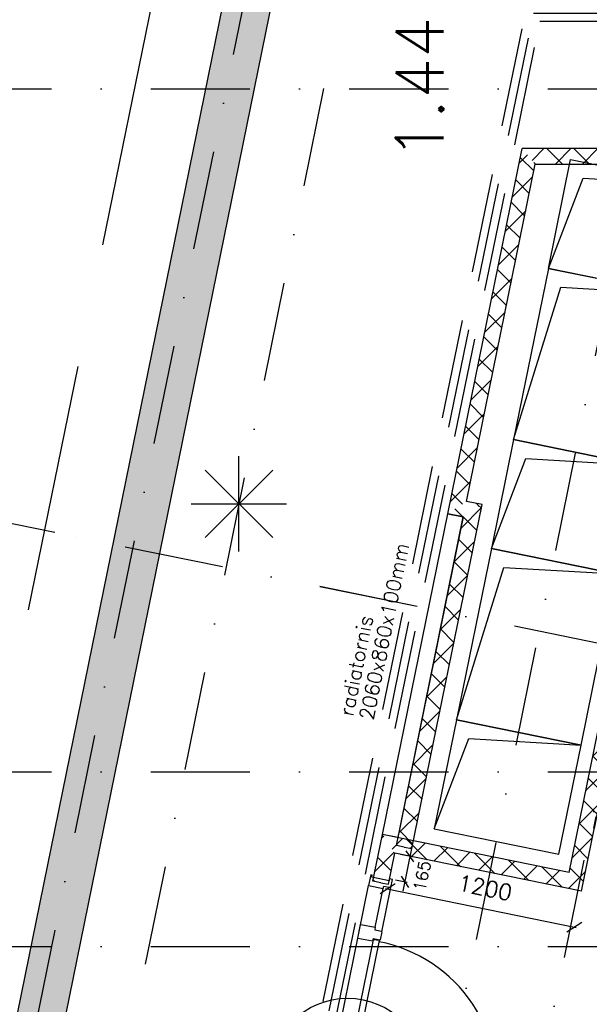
# Model space of a CAD drawing. Extents: x -171140 to 151546, y -8083 to 162438.
# Tile 22 of 96: x 22369 to 25954, y 31884 to 38082. Entities that reach past the tile are written whole.
import ezdxf
from ezdxf.enums import TextEntityAlignment as Align

# ---------------------------------------------------------------- set-up
doc = ezdxf.new("R2010")
doc.units = 0
doc.header["$LTSCALE"] = 50
doc.header["$MEASUREMENT"] = 0
doc.header["$PDMODE"] = 3
doc.header["$PDSIZE"] = 0.001
for name, pattern in [('DASHDOT', [25, 12.5, -6.25, 0, -6.25]), ('DASHED', [0.75, 0.5, -0.25]), ('DD1', [2.66667, 1.66667, -0.5, 0, -0.5]), ('HIDDEN', [9.375, 6.25, -3.125]), ('HIDDEN2', [0.1875, 0.125, -0.0625]), ('STRAM_0WT$0$DASHDOT', [25, 12.5, -6.25, 0, -6.25]), ('STRAM_0WT$0$DD1', [2.66667, 1.66667, -0.5, 0, -0.5])]:
    doc.linetypes.add(name, pattern=pattern)
doc.layers.get('0').update_dxf_attribs({"linetype": 'CONTINUOUS'})
doc.layers.get('DEFPOINTS').update_dxf_attribs({"linetype": 'CONTINUOUS'})
for name, color, linetype in [('00', 7, 'CONTINUOUS'), ('_BRANDCOMPART', 6, 'DASHDOT'), ('_DETAILNUMMERS', 4, 'CONTINUOUS'), ('_DETAILNUMMERSTEKST', 4, 'CONTINUOUS'), ('_INSTALLATIES', 4, 'CONTINUOUS'), ('A--A22--_F12--', 7, 'CONTINUOUS'), ('A--A22--_F123-', 9, 'CONTINUOUS'), ('A--A31--_F-2--', 9, 'CONTINUOUS'), ('A--L21--', 3, 'CONTINUOUS'), ('A--L22--', 7, 'CONTINUOUS'), ('A--L22--_F-2--', 7, 'CONTINUOUS'), ('A--L22--_F12--', 7, 'CONTINUOUS'), ('A--L24AC1_TRAPPEN', 1, 'HIDDEN2'), ('A--L32--', 7, 'CONTINUOUS'), ('A--L32--_F123-', 1, 'CONTINUOUS'), ('A--L32--_F123-DRAAIR', 7, 'CONTINUOUS'), ('A--L3A1_VPORTS', 1, 'CONTINUOUS'), ('A--L90--', 7, 'CONTINUOUS'), ('A--M$1A-_F123-', 1, 'CONTINUOUS'), ('A--M1$A-_F123-', 1, 'CONTINUOUS'), ('A--T$1A-_F123-_R', 4, 'CONTINUOUS'), ('STRAM_0WT$0$A--L$7A-_STRAM', 1, 'STRAM_0WT$0$DASHDOT'), ('STRAM_0WT$0$A--L$7AC3-_STR', 3, 'STRAM_0WT$0$DASHDOT'), ('STRAM_0WT$0$A--M$1A-_F123-', 1, 'CONTINUOUS'), ('STRAM_0WT$0$A--T$7A8-_STRA', 8, 'STRAM_0WT$0$DASHDOT'), ('STRAM_0WT$0$STRAMIEN_VET', 3, 'STRAM_0WT$0$DD1'), ('STRAMIEN', 1, 'DD1'), ('TEKST_KOZIJNMERK', 10, 'CONTINUOUS'), ('X--LR---_CP', 7, 'CONTINUOUS')]:
    doc.layers.add(name, color=color, linetype=linetype)
doc.styles.add('ALFA-0_25', font='ROMANS')
doc.styles.add('B-01', font='SIMPLEX.SHX', dxfattribs={"width": 0.8, "height": 4.5})
doc.styles.add('HIEMSTRA', font='romans.shx')
doc.styles.add('MAATLIJN', font='ROMANS')
doc.styles.add('STRAM_0WT$0$HIEMSTRA', font='romans.shx')
doc.dimstyles.new('ALFA25', dxfattribs={"dimscale": 50, "dimtxt": 2.5, "dimasz": 2, "dimexe": 0.3, "dimexo": 0.3, "dimgap": 2, "dimtad": 1, "dimdec": 0, "dimzin": 0, "dimtxsty": 'HIEMSTRA', "dimblk1": 'OBLIQUE', "dimblk2": 'OBLIQUE', "dimsah": 1, "dimcen": 0.09, "dimdle": 0.3, "dimclrd": 1, "dimclre": 1, "dimclrt": 2, "dimazin": 3, "dimtfac": 1, "dimtdec": 4, "dimtofl": 0, "dimtmove": 0, "dimatfit": 3, "dimtvp": 625, "dimtolj": 1, "dimtzin": 0})
doc.dimstyles.new('BEILEN', dxfattribs={"dimscale": 40, "dimtxt": 2.5, "dimasz": 2, "dimexe": 0.3, "dimexo": 0.3, "dimgap": 2, "dimtad": 1, "dimdec": 0, "dimzin": 0, "dimtxsty": 'HIEMSTRA', "dimblk1": 'OBLIQUE', "dimblk2": 'OBLIQUE', "dimsah": 1, "dimcen": -0.09, "dimdle": 0.3, "dimse1": 1, "dimclrd": 2, "dimclre": 2, "dimclrt": 3, "dimazin": 3, "dimtfac": 1, "dimtdec": 4, "dimtofl": 0, "dimtmove": 0, "dimatfit": 3, "dimtvp": 625, "dimtolj": 1, "dimtzin": 0})
doc.dimstyles.get("Standard").update_dxf_attribs({"dimscale": 40, "dimtxt": 2.5, "dimasz": 2, "dimexe": 0.3, "dimexo": 0.3, "dimgap": 2, "dimtad": 0, "dimdec": 0, "dimzin": 0, "dimtxsty": 'HIEMSTRA', "dimblk1": 'OBLIQUE', "dimblk2": 'OBLIQUE', "dimsah": 1, "dimcen": -0.09, "dimdle": 0.3, "dimse1": 1, "dimclrd": 2, "dimclre": 2, "dimclrt": 3, "dimazin": 3, "dimtfac": 1, "dimtdec": 4, "dimtix": 1, "dimtmove": 0, "dimatfit": 3, "dimtvp": 625, "dimtolj": 1, "dimtzin": 0})
doc.dimstyles.new('STANDARD$0', dxfattribs={"dimscale": 50, "dimtxt": 2.5, "dimasz": 2, "dimexe": 2, "dimexo": 0, "dimgap": 2, "dimtad": 1, "dimdec": 0, "dimzin": 0, "dimtxsty": 'ALFA-0_25', "dimblk1": 'OBLIQUE', "dimblk2": 'OBLIQUE', "dimsah": 1, "dimcen": -3, "dimdle": 2, "dimclrd": 1, "dimclre": 1, "dimclrt": 2, "dimazin": 3, "dimtfac": 0.666667, "dimtofl": 0, "dimtmove": 0, "dimatfit": 3, "dimtvp": 0.833333, "dimtolj": 1, "dimtzin": 0})
doc.dimstyles.new('STRAM_0WT$0$STANDARD', dxfattribs={"dimscale": 70, "dimtxt": 2.5, "dimasz": 2, "dimexe": 0.3, "dimexo": 0.3, "dimgap": 2, "dimtad": 1, "dimdec": 0, "dimzin": 0, "dimtxsty": 'STRAM_0WT$0$HIEMSTRA', "dimblk1": 'STRAM_0WT$0$_OBLIQUE', "dimblk2": 'STRAM_0WT$0$_OBLIQUE', "dimsah": 1, "dimcen": -0.09, "dimdle": 0.3, "dimclrd": 1, "dimclre": 1, "dimclrt": 4, "dimazin": 3, "dimtfac": 1, "dimtdec": 4, "dimtix": 1, "dimtofl": 0, "dimtmove": 0, "dimatfit": 3, "dimtvp": 625, "dimtolj": 1, "dimtzin": 0})
pattern_1 = [(45, (-25867.17, -32654.25), (-84.8528, 84.8528), []), (135, (-25867.17, -32654.25), (-84.8528, -84.8528), [])]

# ---------------------------------------------------------------- blocks, each defined once
blk = doc.blocks.new('DR_930TYPE4')
at = {"layer": 'A--L32--_F123-', "color": 1}
for p, q in [((67, 0), (1307, 0)), ((1057, -93.8), (1307, -93.8)), ((1038, -139), (1322, -139))]:
    blk.add_line(p, q, dxfattribs=at)
at = {"layer": 'A--L32--_F123-'}
for points in [[(0, -9), (0, 0), (67, 0), (67, -93.8), (52, -93.8), (52, -139), (0, -139), (0, -121), (12, -121), (12, -9), (0, -9)], [(969, 0), (1055, 0), (1057, 0), (1057, -93.8), (1057, -93.8), (1040, -93.8), (1040, -137), (1038, -139), (986, -139), (984, -137), (984, -93.8), (969, -93.8), (967, -93.8), (967, 0)], [(1374, -9), (1374, 0), (1307, 0), (1307, -93.8), (1322, -93.8), (1322, -139), (1374, -139), (1374, -121), (1362, -121), (1362, -9), (1374, -9)], [(54, -95.6), (54, -135.6), (980.1, -135.6), (977.1, -95.6), (54, -95.6)]]:
    blk.add_lwpolyline(points, close=True, dxfattribs=at)
blk.add_point((1374, 0), dxfattribs=at)
blk.add_point((1374, 0), dxfattribs=at)
at = {"layer": 'A--L32--_F123-DRAAIR', "color": 1}
blk.add_lwpolyline([(54, -135.6), (54, -1065.6, 0.414214), (973, -135.8)], format="xyb", dxfattribs=at)
at = {"layer": 'X--LR---_CP', "color": 1, "linetype": 'CONTINUOUS'}
blk.add_point((0, 0), dxfattribs=at)
at = {"layer": 'X--LR---_CP', "color": 1}
blk.add_point((982, 0), dxfattribs=at)
blk = doc.blocks.new('_OBLIQUE')
at = {"color": 0, "linetype": 'BYBLOCK'}
blk.add_line((-0.5, -0.5), (0.5, 0.5), dxfattribs=at)
blk = doc.blocks.new('*D56')
at = {"color": 1, "linetype": 'BYBLOCK'}
blk.add_line((111191.3, 32741.6), (111331, 33427.5), dxfattribs=at)
at = {"layer": 'DEFPOINTS', "color": 0, "linetype": 'BYBLOCK'}
for p in [(110903.8, 33514.5, -0.2), (111331, 33427.5), (110764.1, 32828.6, -0.2)]:
    blk.add_point(p, dxfattribs=at)
at = {"color": 1, "linetype": 'BYBLOCK', "xscale": 100, "yscale": 100, "zscale": 100}
for p, rotation in [((111331, 33427.5), 78.48629022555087), ((111191.3, 32741.6), 258.4862902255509)]:
    blk.add_blockref('_OBLIQUE', p, dxfattribs=dict(at, rotation=rotation))
at = {"color": 2, "linetype": 'BYBLOCK', "insert": (111077.4, 33122), "char_height": 125, "attachment_point": 5, "rotation": 78.48629, "style": 'MAATLIJN'}
blk.add_mtext('\\A1;700', dxfattribs=at)
blk = doc.blocks.new('*D57')
at = {"color": 1, "linetype": 'BYBLOCK'}
blk.add_line((111331, 33427.5), (111550.6, 34505.4), dxfattribs=at)
at = {"layer": 'DEFPOINTS', "color": 0, "linetype": 'BYBLOCK'}
for p in [(111123.4, 34592.4, -0.2), (111550.6, 34505.4), (110903.8, 33514.5)]:
    blk.add_point(p, dxfattribs=at)
at = {"color": 1, "linetype": 'BYBLOCK', "xscale": 100, "yscale": 100, "zscale": 100}
for p, rotation in [((111550.6, 34505.4), 78.48629022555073), ((111331, 33427.5), 258.4862902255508)]:
    blk.add_blockref('_OBLIQUE', p, dxfattribs=dict(at, rotation=rotation))
at = {"color": 2, "linetype": 'BYBLOCK', "insert": (111257.1, 34003.9), "char_height": 125, "attachment_point": 5, "rotation": 78.48629, "style": 'MAATLIJN'}
blk.add_mtext('\\A1;1100', dxfattribs=at)
blk = doc.blocks.new('*D58')
at = {"color": 1, "linetype": 'BYBLOCK'}
blk.add_line((111550.6, 34505.4), (111690.3, 35191.3), dxfattribs=at)
at = {"layer": 'DEFPOINTS', "color": 0, "linetype": 'BYBLOCK'}
for p in [(111263.1, 35278.3, -0.2), (111690.3, 35191.3), (111123.4, 34592.4, -0.2)]:
    blk.add_point(p, dxfattribs=at)
at = {"color": 1, "linetype": 'BYBLOCK', "xscale": 100, "yscale": 100, "zscale": 100}
for p, rotation in [((111690.3, 35191.3), 78.48629022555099), ((111550.6, 34505.4), 258.486290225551)]:
    blk.add_blockref('_OBLIQUE', p, dxfattribs=dict(at, rotation=rotation))
at = {"color": 2, "linetype": 'BYBLOCK', "insert": (111436.7, 34885.8), "char_height": 125, "attachment_point": 5, "rotation": 78.48629, "style": 'MAATLIJN'}
blk.add_mtext('\\A1;700', dxfattribs=at)
blk = doc.blocks.new('*D59')
at = {"color": 1, "linetype": 'BYBLOCK'}
blk.add_line((111909.9, 36269.2), (112049.6, 36955.1), dxfattribs=at)
at = {"layer": 'DEFPOINTS', "color": 0, "linetype": 'BYBLOCK'}
for p in [(111622.4, 37042.1, -0.2), (112049.6, 36955.1), (111482.7, 36356.2, -0.2)]:
    blk.add_point(p, dxfattribs=at)
at = {"color": 1, "linetype": 'BYBLOCK', "xscale": 100, "yscale": 100, "zscale": 100}
for p, rotation in [((112049.6, 36955.1), 78.48629022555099), ((111909.9, 36269.2), 258.486290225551)]:
    blk.add_blockref('_OBLIQUE', p, dxfattribs=dict(at, rotation=rotation))
at = {"color": 2, "linetype": 'BYBLOCK', "insert": (111796, 36649.6), "char_height": 125, "attachment_point": 5, "rotation": 78.48629, "style": 'MAATLIJN'}
blk.add_mtext('\\A1;700', dxfattribs=at)
blk = doc.blocks.new('*D60')
at = {"color": 1, "linetype": 'BYBLOCK'}
blk.add_line((111690.3, 35191.3), (111909.9, 36269.2), dxfattribs=at)
at = {"layer": 'DEFPOINTS', "color": 0, "linetype": 'BYBLOCK'}
for p in [(111482.7, 36356.2, -0.2), (111909.9, 36269.2), (111263.1, 35278.3)]:
    blk.add_point(p, dxfattribs=at)
at = {"color": 1, "linetype": 'BYBLOCK', "xscale": 100, "yscale": 100, "zscale": 100}
for p, rotation in [((111909.9, 36269.2), 78.48629022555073), ((111690.3, 35191.3), 258.4862902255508)]:
    blk.add_blockref('_OBLIQUE', p, dxfattribs=dict(at, rotation=rotation))
at = {"color": 2, "linetype": 'BYBLOCK', "insert": (111616.4, 35767.7), "char_height": 125, "attachment_point": 5, "rotation": 78.48629, "style": 'MAATLIJN'}
blk.add_mtext('\\A1;1100', dxfattribs=at)
blk = doc.blocks.new('*U1102')
at = {"layer": 'A--A22--_F123-', "linetype": 'CONTINUOUS'}
h = blk.add_hatch(dxfattribs=at)
h.set_pattern_fill('ALFAKRS', color=256, scale=120, style=0)
h.set_pattern_definition(pattern_1)
h.paths.add_polyline_path([(0, 0), (39, -59), (971.2, 4517.6), (930.4, 4567.6), (869.1, 4517.6), (-39, 59)])
at = {"layer": 'A--L22--_F-2--', "color": 2, "linetype": 'CONTINUOUS'}
for points in [[(-39, 59), (-39, 59), (869.1, 4517.6), (869.1, 4517.6)], [(39, -59), (39, -59), (971.2, 4517.6), (971.2, 4517.6)]]:
    blk.add_lwpolyline(points, dxfattribs=at)
blk = doc.blocks.new('*U1101')
at = {"layer": 'A--A22--_F123-', "linetype": 'CONTINUOUS'}
h = blk.add_hatch(dxfattribs=at)
h.set_pattern_fill('ALFAKRS', color=256, scale=120, style=0)
h.set_pattern_definition(pattern_1)
h.paths.add_polyline_path([(0, 0), (39, -59), (-1136.9, 180.6), (-1175.9, 239.5), (-1214.9, 298.5), (-39, 59)])
at = {"layer": 'A--L22--_F-2--', "color": 2, "linetype": 'CONTINUOUS'}
for points in [[(-39, 59), (-39, 59), (-1214.9, 298.5), (-1214.9, 298.5)], [(39, -59), (39, -59), (-1136.9, 180.6), (-1136.9, 180.6)]]:
    blk.add_lwpolyline(points, dxfattribs=at)
blk = doc.blocks.new('*U1100')
at = {"layer": 'A--A22--_F123-', "linetype": 'CONTINUOUS'}
h = blk.add_hatch(dxfattribs=at)
h.set_pattern_fill('ALFAKRS', color=256, scale=120, style=0)
h.set_pattern_definition([(45, (-25572.86, -37221.86), (-84.8528, 84.8528), []), (135, (-25572.86, -37221.86), (-84.8528, -84.8528), [])])
h.paths.add_polyline_path([(0, 0), (-40.8, 50), (1224.7, 50), (1224.7, 0), (1163.5, -50), (40.8, -50)])
at = {"layer": 'A--L22--_F-2--', "color": 2, "linetype": 'CONTINUOUS'}
for points in [[(-40.8, 50), (-40.8, 50), (1224.7, 50), (1224.7, 50)], [(40.8, -50), (40.8, -50), (1163.5, -50), (1163.5, -50)]]:
    blk.add_lwpolyline(points, dxfattribs=at)
blk = doc.blocks.new('*U1099')
at = {"layer": 'A--A22--_F123-', "linetype": 'CONTINUOUS'}
h = blk.add_hatch(dxfattribs=at)
h.set_pattern_fill('ALFAKRS', color=256, scale=120, style=0)
h.set_pattern_definition([(45, (-24641.49, -32649.26), (-84.8528, 84.8528), []), (135, (-24641.49, -32649.26), (-84.8528, -84.8528), [])])
h.paths.add_polyline_path([(0, 0), (-49, 10), (10.8, 303.5), (49.8, 244.5), (88.8, 185.5), (49, -10)])
at = {"layer": 'A--L22--_F-2--', "color": 2, "linetype": 'CONTINUOUS'}
for points in [[(0, 0), (-49, 10), (10.8, 303.5), (10.8, 303.5)], [(0, 0), (49, -10), (88.8, 185.5), (88.8, 185.5)]]:
    blk.add_lwpolyline(points, dxfattribs=at)
blk = doc.blocks.new('STRAM_0WT$0$_OBLIQUE')
at = {"color": 0, "linetype": 'BYBLOCK'}
blk.add_line((-0.5, -0.5), (0.5, 0.5), dxfattribs=at)
blk = doc.blocks.new('*D1436')
at = {"layer": 'DEFPOINTS', "color": 0}
for p in [(-108963, 14000), (-108963, 13000), (-500, 13000), (-90981.1, 11238.1), (-53027, 2605.8)]:
    blk.add_point(p, dxfattribs=at)
at = {"layer": 'STRAM_0WT$0$A--M$1A-_F123-', "color": 1}
blk.add_arc((-104053.8, 13000), 13190.9, 348.48629, 0, dxfattribs=at)
at = {"layer": 'STRAM_0WT$0$A--M$1A-_F123-', "color": 1, "xscale": 140, "yscale": 140, "zscale": 140}
for p, rotation in [((-90862.9, 13000), 90), ((-91128.4, 10367.1), 258.4862903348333)]:
    blk.add_blockref('STRAM_0WT$0$_OBLIQUE', p, dxfattribs=dict(at, rotation=rotation))
at = {"layer": 'STRAM_0WT$0$A--M$1A-_F123-', "color": 4, "insert": (-91155.8, 11699.7), "char_height": 175, "attachment_point": 5, "rotation": 84.24315, "style": 'STRAM_0WT$0$HIEMSTRA'}
blk.add_mtext('\\A1;11.51°', dxfattribs=at)
blk = doc.blocks.new('*D271')
at = {"layer": 'A--M$1A-_F123-', "color": 2, "linetype": 'CONTINUOUS'}
blk.add_line((24672.7, 32612.3), (25872.1, 32368), dxfattribs=at)
at = {"layer": 'DEFPOINTS', "color": 0, "linetype": 'CONTINUOUS'}
for p in [(24684.5, 32609.9), (25860.4, 32370.4), (25860.4, 32370.4)]:
    blk.add_point(p, dxfattribs=at)
at = {"layer": 'A--M$1A-_F123-', "color": 2, "linetype": 'CONTINUOUS', "xscale": 80, "yscale": 80, "zscale": 80}
for p, rotation in [((24684.5, 32609.9), 168.4862903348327), ((25860.4, 32370.4), 348.4862903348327)]:
    blk.add_blockref('_OBLIQUE', p, dxfattribs=dict(at, rotation=rotation))
at = {"layer": 'A--M$1A-_F123-', "color": 3, "linetype": 'CONTINUOUS', "insert": (25298.4, 32617.5), "char_height": 100, "attachment_point": 5, "rotation": 348.48629, "style": 'HIEMSTRA'}
blk.add_mtext('\\A1;1200', dxfattribs=at)
blk = doc.blocks.new('*U1025')
at = {"layer": 'A--A22--_F123-', "linetype": 'CONTINUOUS'}
blk.add_hatch(color=256, dxfattribs=at).paths.add_polyline_path([(0, 0), (-147, 29.9), (2204.3, 11572.9), (2351.3, 11543), (2498.3, 11513), (147, -29.9)])
at = {"layer": 'A--A22--_F12--', "color": 8}
for points in [[(0, 0), (-147, 29.9), (2351.3, 11543), (2204.3, 11572.9)], [(2351.3, 11543), (2498.3, 11513), (0, 0), (147, -29.9)]]:
    blk.add_solid(points, dxfattribs=at)
at = {"layer": 'A--L22--_F12--', "color": 3, "linetype": 'CONTINUOUS'}
for points in [[(0, 0), (-147, 29.9), (2204.3, 11572.9), (2351.3, 11543)], [(0, 0), (147, -29.9), (2498.3, 11513), (2351.3, 11543)]]:
    blk.add_lwpolyline(points, dxfattribs=at)
blk = doc.blocks.new('*D341')
at = {"layer": 'A--M$1A-_F123-', "color": 2, "linetype": 'CONTINUOUS'}
for p, q in [((23981.9, 29671.5), (23903.5, 29687.4)), ((23978.7, 29655.8), (23984.3, 29683.2)), ((24079.9, 29651.5), (23981.9, 29671.5)), ((24079.9, 29651.5), (24158.2, 29635.5))]:
    blk.add_line(p, q, dxfattribs=at)
at = {"layer": 'DEFPOINTS', "color": 0, "linetype": 'CONTINUOUS'}
for p in [(23976.3, 29644), (23981.9, 29671.5), (24074.3, 29624)]:
    blk.add_point(p, dxfattribs=at)
at = {"layer": 'A--M$1A-_F123-', "color": 2, "linetype": 'CONTINUOUS', "xscale": 80, "yscale": 80, "zscale": 80}
for p, rotation in [((23981.9, 29671.5), 348.4862903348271), ((24079.9, 29651.5), 168.4862903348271)]:
    blk.add_blockref('_OBLIQUE', p, dxfattribs=dict(at, rotation=rotation))
at = {"layer": 'A--M$1A-_F123-', "color": 3, "linetype": 'CONTINUOUS', "insert": (36506, 90903.8), "char_height": 100, "attachment_point": 5, "rotation": 348.48629, "style": 'HIEMSTRA'}
blk.add_mtext('\\A1;100', dxfattribs=at)
blk = doc.blocks.new('*D505')
at = {"layer": 'A--M1$A-_F123-', "color": 1}
for p, q in [((24837.7, 32874.2), (24781, 32595.3)), ((24841.4, 32812.2), (24766.9, 32827.3)), ((24808.6, 32650.9), (24734.1, 32666.1))]:
    blk.add_line(p, q, dxfattribs=at)
at = {"layer": 'DEFPOINTS', "color": 0}
for p in [(24841.4, 32812.2), (24792.9, 32654.1), (24808.6, 32650.9)]:
    blk.add_point(p, dxfattribs=at)
at = {"layer": 'A--M1$A-_F123-', "color": 1, "xscale": 60, "yscale": 60, "zscale": 60}
for p, rotation in [((24825.7, 32815.4), 78.50119201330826), ((24792.9, 32654.1), 258.5011920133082)]:
    blk.add_blockref('_OBLIQUE', p, dxfattribs=dict(at, rotation=rotation))
at = {"layer": 'A--M1$A-_F123-', "color": 2, "insert": (24902.1, 32692), "char_height": 75, "attachment_point": 5, "rotation": 78.50119, "style": 'ALFA-0_25'}
blk.add_mtext('\\A1;165', dxfattribs=at)
blk = doc.blocks.new('DETAILNR')
at = {"layer": '_DETAILNUMMERS'}
blk.add_circle((32.9, -23.2), 490.7, dxfattribs=at)
at = {"layer": 'X--LR---_CP'}
blk.add_point((0, 0), dxfattribs=at)
at = {"layer": '_DETAILNUMMERSTEKST', "style": 'ALFA-0_25'}
blk.add_attdef('DETAILNR', text='', height=200, rotation=90, dxfattribs=at).set_placement((-618.4, 223.8), align=Align.RIGHT)
blk = doc.blocks.new('FIJN_SCHUURWERK')
at = {"layer": '00', "color": 4}
for p, q in [((-0.000025, 300), (-0.000025, -300)), ((-212.132075, 212.132), (212.132025, -212.132)), ((-212.131875, -212.132), (212.132025, 212.13215)), ((-299.999975, 0), (299.999975, 0))]:
    blk.add_line(p, q, dxfattribs=at)
blk = doc.blocks.new('*U836')
at = {"layer": 'A--A22--_F123-', "linetype": 'CONTINUOUS'}
h = blk.add_hatch(dxfattribs=at)
h.set_pattern_fill('ALFAKRS', color=256, scale=120, style=0)
h.set_pattern_definition([(45, (-25122.4, -35010.32), (-84.8528, 84.8528), []), (135, (-25122.4, -35010.32), (-84.8528, -84.8528), [])])
h.paths.add_polyline_path([(0, 0), (-59, -39), (409.6, 2261.5), (450.5, 2211.5), (491.3, 2161.5), (59, 39)])
at = {"layer": 'A--L22--_F-2--', "color": 2, "linetype": 'CONTINUOUS'}
for points in [[(-59, -39), (-59, -39), (409.6, 2261.5), (409.6, 2261.5)], [(59, 39), (59, 39), (491.3, 2161.5), (491.3, 2161.5)]]:
    blk.add_lwpolyline(points, dxfattribs=at)
blk = doc.blocks.new('*U835')
at = {"layer": 'A--A22--_F123-', "linetype": 'CONTINUOUS'}
h = blk.add_hatch(dxfattribs=at)
h.set_pattern_fill('ALFAKRS', color=256, scale=120, style=0)
h.set_pattern_definition([(45, (-25220.39, -34990.36), (-84.8528, 84.8528), []), (135, (-25220.39, -34990.36), (-84.8528, -84.8528), [])])
h.paths.add_polyline_path([(0, 0), (59, 39), (-39, 59), (-98, 20), (-157, -19.1), (-59, -39)])
at = {"layer": 'A--L22--_F-2--', "color": 2, "linetype": 'CONTINUOUS'}
for points in [[(59, 39), (59, 39), (-39, 59), (-39, 59)], [(-59, -39), (-59, -39), (-157, -19.1), (-157, -19.1)]]:
    blk.add_lwpolyline(points, dxfattribs=at)
blk = doc.blocks.new('*U834')
at = {"layer": 'A--A22--_F123-', "linetype": 'CONTINUOUS'}
h = blk.add_hatch(dxfattribs=at)
h.set_pattern_fill('ALFAKRS', color=256, scale=120, style=0)
h.set_pattern_definition([(45, (-24789.28, -32873.82), (-84.8528, 84.8528), []), (135, (-24789.28, -32873.82), (-84.8528, -84.8528), [])])
h.paths.add_polyline_path([(0, 0), (-49, 10), (372.1, 2077.5), (431.1, 2116.5), (490.1, 2155.6), (49, -10)])
at = {"layer": 'A--L22--_F-2--', "color": 2, "linetype": 'CONTINUOUS'}
for points in [[(0, 0), (49, -10), (490.1, 2155.6), (490.1, 2155.6)], [(0, 0), (-49, 10), (372.1, 2077.5), (372.1, 2077.5)]]:
    blk.add_lwpolyline(points, dxfattribs=at)
blk = doc.blocks.new('TEMP0204C')
at = {"layer": '_INSTALLATIES', "linetype": 'CONTINUOUS'}
for p, q in [((25697.3, 36515.9, -0.2), (25837, 37201.8, -0.2)), ((25837, 37201.8, -0.2), (26620.9, 37042.1, -0.2)), ((26481.2, 36356.2, -0.2), (26620.9, 37042.1, -0.2)), ((25697.3, 36515.9, -0.2), (26481.2, 36356.2, -0.2))]:
    blk.add_line(p, q, dxfattribs=at)
at = {"layer": '_INSTALLATIES', "linetype": 'CONTINUOUS', "elevation": -0.2}
for points in [[(25697.3, 36515.9), (25915, 37083.8), (26620.9, 37042.1)], [(25477.7, 35438), (25775.3, 36397.9), (26481.2, 36356.2)], [(25338, 34752.1), (25555.7, 35320.1), (26261.6, 35278.3)], [(25118.4, 33674.2), (25416, 34634.1), (26121.9, 34592.4)], [(24978.7, 32988.3), (25196.4, 33556.3), (25902.3, 33514.5)]]:
    blk.add_lwpolyline(points, dxfattribs=at)
for points in [[(26261.6, 35278.3), (26481.2, 36356.2), (25697.3, 36515.9), (25477.7, 35438)], [(25477.7, 35438), (25338, 34752.1), (26121.9, 34592.4), (26261.6, 35278.3)], [(25902.3, 33514.5), (26121.9, 34592.4), (25338, 34752.1), (25118.4, 33674.2)], [(25762.6, 32828.6), (25902.3, 33514.5), (25118.4, 33674.2), (24978.7, 32988.3)]]:
    blk.add_lwpolyline(points, close=True, dxfattribs=at)
at = {"layer": 'A--M$1A-_F123-', "linetype": 'CONTINUOUS'}
for p1, p2, picture, middle in [((26481.2, 36356.2, -0.4), (26620.9, 37042.1, -0.4), '*D59', (26794.5, 36649.6, -0.2)), ((26261.6, 35278.3), (26481.2, 36356.2, -0.2), '*D60', (26614.8, 35767.7)), ((26121.9, 34592.4, -0.2), (26261.6, 35278.3, -0.2), '*D58', (26435.2, 34885.8)), ((25902.3, 33514.5), (26121.9, 34592.4, -0.2), '*D57', (26255.6, 34003.9)), ((25762.6, 32828.6, -0.4), (25902.3, 33514.5, -0.4), '*D56', (26075.9, 33122, -0.2))]:
    dim = blk.add_aligned_dim(p1=p1, p2=p2, distance=-436, dimstyle='ALFA25', dxfattribs=at)
    dim.commit()
    dim.dimension.update_dxf_attribs({"geometry": picture, "text_midpoint": middle, "insert": (-85001.5, 0)})
blk = doc.blocks.new('STRAM_0WT')
at = {"layer": 'STRAM_0WT$0$A--L$7A-_STRAM'}
for p, q in [((-47754.974, 12905.719), (-58003.336, -37404.971)), ((-47201.343, 12792.944), (-57719.326, -38841.349))]:
    blk.add_line(p, q, dxfattribs=at)
at = {"layer": 'STRAM_0WT$0$A--L$7AC3-_STR'}
for p, q in [((-66174.285, 5400), (-500, 5400)), ((-39721.089, -104.672), (-53026.96, 2605.754))]:
    blk.add_line(p, q, dxfattribs=at)
at = {"layer": 'STRAM_0WT$0$A--T$7A8-_STRA', "color": 8}
for p, q in [((-50281.514, 13578.563), (-60661.803, -37379.774)), ((-51334.938, 5401.176), (-60073.364, -37497.015)), ((-66174.285, 1100), (-500, 1100)), ((-66174.285, 0), (-500, 0))]:
    blk.add_line(p, q, dxfattribs=at)
at = {"layer": 'STRAM_0WT$0$STRAMIEN_VET', "linetype": 'STRAM_0WT$0$DASHDOT'}
blk.add_line((-53026.96, 2605.754), (-108962.956, 14000), dxfattribs=at)
at = {"layer": 'STRAM_0WT$0$A--M$1A-_F123-'}
dim = blk.add_angular_dim_2l(base=(-90981.132, 11238.125), line1=((-53026.96, 2605.754), (-108962.956, 14000)), line2=((-108962.956, 13000), (-500, 13000)), dimstyle='STRAM_0WT$0$STANDARD', override={"dimdec": 2, "dimadec": 2}, dxfattribs=at)
dim.commit()
dim.dimension.update_dxf_attribs({"geometry": '*D1436', "text_midpoint": (-91155.818, 11699.682)})

msp = doc.modelspace()

# ---------------------------------------------------------------- linework, layer by layer
msp.add_line((25095.4, 35128.7), (25095.4, 35128.7))
at = {"layer": '_BRANDCOMPART', "linetype": 'HIDDEN', "ltscale": 5}
msp.add_lwpolyline([(15978.4, 46842.5), (24606.2, 45085), (20851.3, 26651.6)], dxfattribs=at)
at = {"layer": '_DETAILNUMMERS', "color": 6, "linetype": 'DASHED', "ltscale": 25}
for points in [[(4701.8, 22779.7), (5365, 26187.1), (22399.3, 22717.2), (25562.3, 38172), (33002, 38171.7), (33002, 39806.3), (38123.1, 39806.3), (38123.1, 56531.9), (39427, 56531.9)], [(4750.9, 22770.1), (5404.4, 26128), (22438.3, 22658.2), (25603.1, 38122), (33052, 38121.7), (33052, 39756.3), (38173.1, 39756.3), (38173.1, 39756.3), (38173.1, 56481.9), (39427, 56481.9)], [(4799.9, 22760.6), (5443.9, 26069), (22477.4, 22599.2), (25644, 38071.9), (33102, 38071.7), (33102, 39706.3), (38223.1, 39706.3), (38223.1, 56431.9), (39427, 56431.9)]]:
    msp.add_lwpolyline(points, dxfattribs=at)
at = {"layer": 'A--L3A1_VPORTS', "color": 0}
msp.add_lwpolyline([(24652.3, 32952.8), (25063.4, 34971.3), (25161.4, 34951.3), (24750.3, 32932.8)], close=True, dxfattribs=at)
at = {"layer": 'STRAMIEN', "color": 8, "linetype": 'DASHDOT'}
msp.add_line((35895.9, 32142.2), (22590, 34852.6), dxfattribs=at)
msp.add_line((35895.9, 32142.2), (22590, 34852.6), dxfattribs=at)

# ---------------------------------------------------------------- block references
at = {"layer": '00'}
ref = msp.add_blockref('DETAILNR', (24410, 31398.3), dxfattribs=dict(at, rotation=90))
ref.add_attrib('DETAILNR', 'ih01b', dxfattribs={"layer": '_DETAILNUMMERSTEKST', "height": 200, "rotation": 90, "style": 'ALFA-0_25'}).set_placement((23909.5, 30835.5), align=Align.RIGHT)
at = {"layer": 'A--A31--_F-2--'}
msp.add_blockref('TEMP0204C', (0, 0), dxfattribs=at)
at = {"layer": 'A--L21--', "linetype": 'CONTINUOUS'}
for name, p in [('*U1100', (25572.9, 37221.9)), ('*U1102', (25867.2, 32654.2)), ('*U1099', (24641.5, 32649.3)), ('*U1101', (25867.2, 32654.2))]:
    msp.add_blockref(name, p, dxfattribs=at)
at = {"layer": 'A--L22--', "linetype": 'CONTINUOUS'}
msp.add_blockref('*U1025', (21585.5, 27301.2), dxfattribs=at)
at = {"layer": 'A--L22--'}
for name, p in [('*U836', (25122.4, 35010.3)), ('*U834', (24789.3, 32873.8)), ('*U835', (25220.4, 34990.4))]:
    msp.add_blockref(name, p, dxfattribs=at)
at = {"layer": 'A--L24AC1_TRAPPEN'}
msp.add_blockref('STRAM_0WT', (75617, 32246.9), dxfattribs=at)
at = {"layer": 'A--L32--', "linetype": 'CONTINUOUS', "rotation": 78.48629033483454}
msp.add_blockref('DR_930TYPE4', (24304.8, 31351.4), dxfattribs=at)
at = {"layer": 'A--L90--', "rotation": 90}
msp.add_blockref('FIJN_SCHUURWERK', (23749.5, 35033.9), dxfattribs=at)

# ---------------------------------------------------------------- texts
at = {"layer": 'A--T$1A-_F123-_R', "style": 'ALFA-0_25'}
msp.add_text('1.44', height=300, rotation=90, dxfattribs=at).set_placement((25036.7, 37197.1))
at = {"layer": 'TEKST_KOZIJNMERK', "style": 'B-01'}
for s, p in [('2060x860x100mm', (24594.3, 33666.3)), ('radiatornis', (24466.4, 33692.3))]:
    msp.add_text(s, height=90, rotation=78.47849, dxfattribs=at).set_placement(p)

# ---------------------------------------------------------------- dimensions: what is measured, and where the dimension line sits
at = {"layer": 'A--M$1A-_F123-', "linetype": 'CONTINUOUS'}
dim = msp.add_aligned_dim(p1=(24074.3, 29624), p2=(23976.3, 29644), distance=-28, dimstyle='STANDARD', dxfattribs=at)
dim.commit()
dim.dimension.update_dxf_attribs({"geometry": '*D341', "text_midpoint": (36506, 90903.8)})
dim = msp.add_aligned_dim(p1=(24684.5, 32609.9), p2=(25860.4, 32370.4), distance=0, dimstyle='BEILEN', override={"dimse1": 1}, dxfattribs=at)
dim.commit()
dim.dimension.update_dxf_attribs({"geometry": '*D271', "text_midpoint": (25298.4, 32617.5)})
at = {"layer": 'A--M1$A-_F123-'}
dim = msp.add_linear_dim(base=(24792.9, 32654.1), p1=(24841.4, 32812.2), p2=(24808.6, 32650.9), angle=258.50119, dimstyle='STANDARD$0', override={"dimscale": 30, "dimblk1": 'OBLIQUE', "dimblk2": 'OBLIQUE'}, dxfattribs=at)
dim.commit()
dim.dimension.update_dxf_attribs({"geometry": '*D505', "text_midpoint": (24902.1, 32692), "dimtype": 161})

doc.saveas('drawing.dxf')
